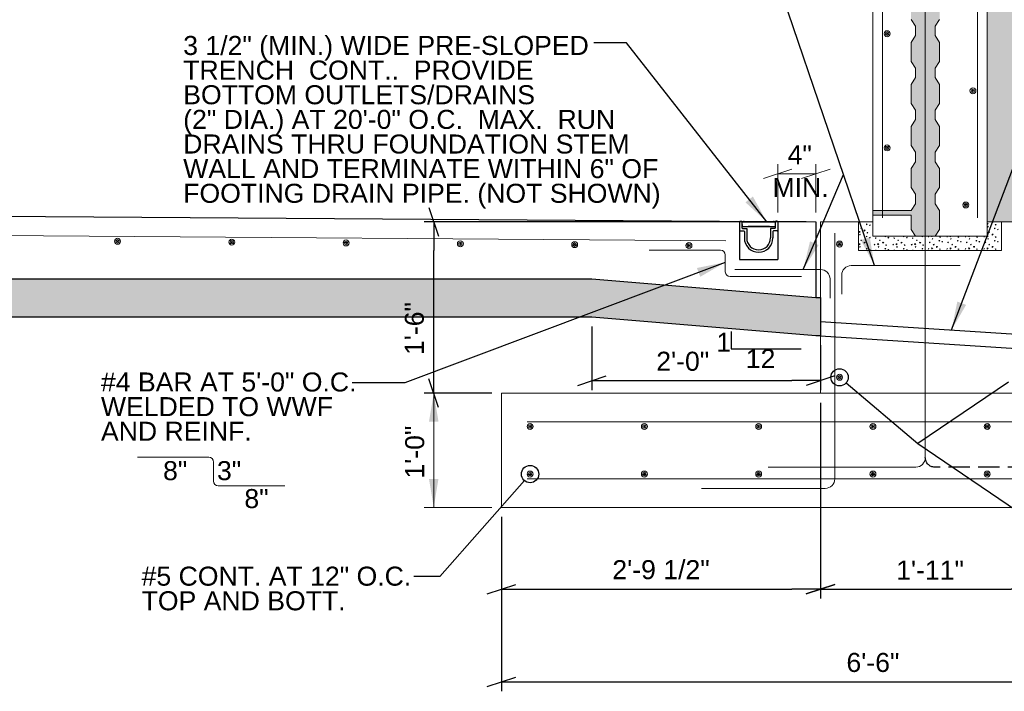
# Model space of a CAD drawing. Header units: inches. Extents: x 314 to 776, y 207 to 505.
# Tile 5 of 8: x 601 to 704, y 210 to 280. Entities that reach past the tile are written whole.
import ezdxf
from ezdxf.enums import TextEntityAlignment as Align

# ---------------------------------------------------------------- set-up
doc = ezdxf.new("R2010")
doc.units = ezdxf.units.IN
doc.header["$LTSCALE"] = 5
doc.header["$MEASUREMENT"] = 0
doc.linetypes.add('DGN Style 3', pattern=[0.621993, 0.444281, -0.177712])
for name, color, linetype, lineweight in [('G-ANNO-DIM', 1, 'Continuous', 0), ('G-ANNO-PATT', 9, 'Continuous', 20), ('G-ANNO-TEXT', 7, 'Continuous', 30), ('S-FNDN-FTNG', 48, 'Continuous', 13), ('S-REIN-RBAR', 5, 'Continuous', 13), ('S-WALL-LOAD', 3, 'Continuous', 13)]:
    doc.layers.add(name, color=color, linetype=linetype, lineweight=lineweight)
doc.styles.add("3 4 1'-0", font='arial.ttf', dxfattribs={"height": 2})
doc.dimstyles.new("3 4 1'-0", dxfattribs={"dimtxt": 2, "dimasz": 3, "dimexe": 1, "dimexo": 1, "dimgap": 1, "dimtad": 1, "dimdec": 4, "dimzin": 11, "dimdsep": 46, "dimlunit": 4, "dimtxsty": "3 4 1'-0", "dimblk": '_Oblique_0.3', "dimcen": 0.09, "dimadec": 4, "dimazin": 3, "dimtfac": 1, "dimtdec": 4, "dimtofl": 0, "dimtmove": 0, "dimatfit": 3, "dimfxl": 1, "dimfrac": 2, "dimtolj": 1, "dimtzin": 11, "dimarcsym": 0})

# ---------------------------------------------------------------- blocks, each defined once
blk = doc.blocks.new('REINFDOT')
for radius in [0.00313, 0.00187, 0.000625]:
    blk.add_circle((0, 0), radius)
blk = doc.blocks.new('REINF. DOT')
at = {"layer": 'S-REIN-RBAR', "xscale": 100, "yscale": 100, "zscale": 100, "rotation": 90.00000000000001}
blk.add_blockref('REINFDOT', (36.53, 24.59), dxfattribs=at)
blk = doc.blocks.new('REINF. DOT_1')
at = {"layer": 'S-REIN-RBAR', "extrusion": (0, 0, -1), "xscale": 100, "yscale": -100, "zscale": 100, "rotation": 89.99999999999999}
blk.add_blockref('REINFDOT', (-36.53, 24.59), dxfattribs=at)
blk = doc.blocks.new('_Oblique_0.3')
at = {"color": 0, "linetype": 'ByBlock', "lineweight": -2}
for p, q in [((0, 0), (-1, 0)), ((0.5, 0.167), (-0.5, -0.167))]:
    blk.add_line(p, q, dxfattribs=at)
blk = doc.blocks.new('*D12')
at = {"layer": 'Defpoints', "color": 0, "lineweight": 0, "transparency": 16777216}
for p in [(651.37, 228.95), (729.37, 228.95), (729.37, 210.62)]:
    blk.add_point(p, dxfattribs=at)
at = {"layer": 'G-ANNO-DIM', "color": 0, "lineweight": -2, "transparency": 16777216}
for p, q in [((651.37, 227.95), (651.37, 209.62)), ((729.37, 227.95), (729.37, 209.62)), ((654.37, 210.62), (726.37, 210.62))]:
    blk.add_line(p, q, dxfattribs=at)
at = {"layer": 'G-ANNO-DIM', "color": 0, "lineweight": -2, "transparency": 16777216, "xscale": 3, "yscale": 3, "zscale": 3, "rotation": 180}
blk.add_blockref('_Oblique_0.3', (651.37, 210.62), dxfattribs=at)
at = {"layer": 'G-ANNO-DIM', "color": 0, "lineweight": -2, "transparency": 16777216, "xscale": 3, "yscale": 3, "zscale": 3}
blk.add_blockref('_Oblique_0.3', (729.37, 210.62), dxfattribs=at)
at = {"layer": 'G-ANNO-DIM', "color": 0, "transparency": 16777216, "insert": (690.37, 212.64), "char_height": 2, "attachment_point": 5, "style": "3 4 1'-0"}
blk.add_mtext('\\A1;6\'-6"', dxfattribs=at)
blk = doc.blocks.new('*D15')
at = {"layer": 'Defpoints', "color": 0, "lineweight": 0, "transparency": 16777216}
for p in [(684.87, 240.95), (651.37, 228.95), (684.87, 220.36)]:
    blk.add_point(p, dxfattribs=at)
at = {"layer": 'G-ANNO-DIM', "color": 0, "lineweight": -2, "transparency": 16777216}
for p, q in [((684.87, 239.95), (684.87, 219.36)), ((651.37, 227.95), (651.37, 219.36)), ((654.37, 220.36), (681.87, 220.36))]:
    blk.add_line(p, q, dxfattribs=at)
at = {"layer": 'G-ANNO-DIM', "color": 0, "lineweight": -2, "transparency": 16777216, "xscale": 3, "yscale": 3, "zscale": 3, "rotation": 180}
blk.add_blockref('_Oblique_0.3', (651.37, 220.36), dxfattribs=at)
at = {"layer": 'G-ANNO-DIM', "color": 0, "lineweight": -2, "transparency": 16777216, "xscale": 3, "yscale": 3, "zscale": 3}
blk.add_blockref('_Oblique_0.3', (684.87, 220.36), dxfattribs=at)
at = {"layer": 'G-ANNO-DIM', "color": 0, "transparency": 16777216, "insert": (668.12, 222.39), "char_height": 2, "attachment_point": 5, "style": "3 4 1'-0"}
blk.add_mtext('\\A1;2\'-9 1/2"', dxfattribs=at)
blk = doc.blocks.new('*D13')
at = {"layer": 'Defpoints', "color": 0, "lineweight": 0, "transparency": 16777216}
for p in [(684.87, 240.95), (707.87, 240.95), (707.87, 220.36)]:
    blk.add_point(p, dxfattribs=at)
at = {"layer": 'G-ANNO-DIM', "color": 0, "lineweight": -2, "transparency": 16777216}
for p, q in [((684.87, 239.95), (684.87, 219.36)), ((707.87, 239.95), (707.87, 219.36)), ((687.87, 220.36), (704.87, 220.36))]:
    blk.add_line(p, q, dxfattribs=at)
at = {"layer": 'G-ANNO-DIM', "color": 0, "lineweight": -2, "transparency": 16777216, "xscale": 3, "yscale": 3, "zscale": 3, "rotation": 180}
blk.add_blockref('_Oblique_0.3', (684.87, 220.36), dxfattribs=at)
at = {"layer": 'G-ANNO-DIM', "color": 0, "lineweight": -2, "transparency": 16777216, "xscale": 3, "yscale": 3, "zscale": 3}
blk.add_blockref('_Oblique_0.3', (707.87, 220.36), dxfattribs=at)
at = {"layer": 'G-ANNO-DIM', "color": 0, "transparency": 16777216, "insert": (696.37, 222.36), "char_height": 2, "attachment_point": 5, "style": "3 4 1'-0"}
blk.add_mtext('\\A1;1\'-11"', dxfattribs=at)
blk = doc.blocks.new('*D17')
at = {"layer": 'Defpoints', "color": 0, "lineweight": 0, "transparency": 16777216}
for p in [(644.25, 258.95), (684.37, 258.95), (651.37, 240.95)]:
    blk.add_point(p, dxfattribs=at)
at = {"layer": 'G-ANNO-DIM', "color": 0, "lineweight": -2, "transparency": 16777216}
for p, q in [((683.37, 258.95), (643.25, 258.95)), ((644.25, 243.95), (644.25, 255.95)), ((650.37, 240.95), (643.25, 240.95))]:
    blk.add_line(p, q, dxfattribs=at)
at = {"layer": 'G-ANNO-DIM', "color": 0, "lineweight": -2, "transparency": 16777216, "xscale": 3, "yscale": 3, "zscale": 3}
for p, rotation in [((644.25, 258.95), 90), ((644.25, 240.95), 270)]:
    blk.add_blockref('_Oblique_0.3', p, dxfattribs=dict(at, rotation=rotation))
at = {"layer": 'G-ANNO-DIM', "color": 0, "transparency": 16777216, "insert": (642.23, 247.74), "char_height": 2, "attachment_point": 5, "rotation": 90, "style": "3 4 1'-0"}
blk.add_mtext('\\A1;1\'-6"', dxfattribs=at)
blk = doc.blocks.new('*D21')
at = {"layer": 'Defpoints', "color": 0, "lineweight": 0, "transparency": 16777216}
for p in [(660.87, 248.95), (684.87, 246.99), (684.87, 242.27)]:
    blk.add_point(p, dxfattribs=at)
at = {"layer": 'G-ANNO-DIM', "color": 0, "lineweight": -2, "transparency": 16777216}
for p, q in [((660.87, 247.95), (660.87, 241.27)), ((684.87, 245.99), (684.87, 241.27)), ((663.87, 242.27), (681.87, 242.27))]:
    blk.add_line(p, q, dxfattribs=at)
at = {"layer": 'G-ANNO-DIM', "color": 0, "lineweight": -2, "transparency": 16777216, "xscale": 3, "yscale": 3, "zscale": 3, "rotation": 180}
blk.add_blockref('_Oblique_0.3', (660.87, 242.27), dxfattribs=at)
at = {"layer": 'G-ANNO-DIM', "color": 0, "lineweight": -2, "transparency": 16777216, "xscale": 3, "yscale": 3, "zscale": 3}
blk.add_blockref('_Oblique_0.3', (684.87, 242.27), dxfattribs=at)
at = {"layer": 'G-ANNO-DIM', "color": 0, "transparency": 16777216, "insert": (670.4, 244.29), "char_height": 2, "attachment_point": 5, "style": "3 4 1'-0"}
blk.add_mtext('\\A1;2\'-0"', dxfattribs=at)

msp = doc.modelspace()

# ---------------------------------------------------------------- hatches: boundary and pattern name
at = {"layer": 'G-ANNO-PATT'}
h = msp.add_hatch(dxfattribs=at)
h.set_pattern_fill('CONCRETE', color=256, style=0, pattern_type=2)
h.set_pattern_definition([(140.3968, (634.8608, 381.8941), (-7.782795, 5.151378), [0.375, -40.03005]), (140.3968, (634.547, 378.3078), (-7.782795, 5.151378), [0.375, -40.03005]), (140.3968, (631.0998, 381.2003), (-7.782795, 5.151378), [0.375, -40.03005]), (82.17952, (634.54704, 378.3078), (-3e-07, -5.1513775), [0.3, -56.89713]), (82.17952, (634.8608, 381.8941), (-3e-07, -5.1513775), [0.3, -56.89713]), (82.17952, (631.09984, 381.2003), (-3e-07, -5.1513775), [0.3, -56.89713]), (190.23262, (634.57326, 378.6068), (-54.4795672, -10.3027559), [0.3187, -86.67573]), (190.23262, (634.887, 382.1931), (-54.4795672, -10.3027559), [0.3187, -86.67573]), (190.23262, (631.12606, 381.49935), (-54.4795672, -10.3027559), [0.3187, -86.67573]), (136.60277, (635.8513, 379.2325), (-38.9139766, 36.059646), [0.5625, -74.41545]), (136.60277, (630.1531, 378.56963), (-38.9139766, 36.059646), [0.5625, -74.41545]), (186.86221, (635.92035, 379.67737), (-38.9139765, -5.15137755), [0.47805, -85.75041]), (186.86221, (630.22216, 379.0145), (-38.9139765, -5.15137755), [0.47805, -85.75041]), (81.40863, (635.8513, 379.2325), (-4e-07, -5.1513782), [0.45, -51.64838]), (81.40863, (630.1531, 378.5696), (-4e-07, -5.1513782), [0.45, -51.64838]), (110.6918, (637.0973, 380.2258), (-9e-09, -5.151378), [0.375, -21.65133]), (110.6918, (633.4716, 381.4424), (-9e-09, -5.151378), [0.375, -21.65133]), (110.6918, (631.4585, 378.4579), (-9e-09, -5.151378), [0.375, -21.65133]), (110.6918, (629.8458, 382.659), (-9e-09, -5.151378), [0.375, -21.65133]), (56.11964, (637.09735, 380.22584), (-23.3483854, -36.0596454), [0.3, -55.54463]), (56.11964, (631.4585, 378.4579), (-23.3483854, -36.0596454), [0.3, -55.54463]), (56.11964, (633.4716, 381.4424), (-23.3483854, -36.0596454), [0.3, -55.54463]), (56.11964, (629.84585, 382.659), (-23.3483854, -36.0596454), [0.3, -55.54463]), (161.6882, (631.6263, 378.7068), (-7.782795, 5.151378), [0.3187, -16.07716]), (161.6882, (637.2652, 380.4747), (-7.782795, 5.151378), [0.3187, -16.07716]), (161.6882, (633.6394, 381.6913), (-7.782795, 5.151378), [0.3187, -16.07716]), (161.6882, (630.0137, 382.9079), (-7.782795, 5.151378), [0.3187, -16.07716])])
h.paths.add_polyline_path([(759.97965, 228.94694), (759.97965, 264.94694), (707.36778, 264.94694), (707.36778, 456.94694), (373.36778, 456.94694), (373.36778, 264.94694), (325.75592, 264.94694), (325.75592, 228.94694), (351.36778, 228.94694), (351.36778, 234.94694), (331.75592, 234.94694), (331.75592, 258.94694), (372.86778, 258.94694), (377.36778, 258.94694), (378.36778, 258.94694), (378.36778, 261.91644), (378.36778, 431.97744), (378.36778, 434.94694), (377.36778, 434.94694), (377.36778, 450.94694), (428.37027, 450.94694), (703.36778, 450.94694), (703.36778, 434.94694), (702.36778, 434.94694), (702.36778, 431.97744), (702.36778, 261.91644), (702.36778, 258.94694), (703.36778, 258.94694), (707.86778, 258.94694), (751.97965, 258.94694), (751.97965, 234.94694), (729.36778, 234.94694), (729.36778, 228.94694), (758.27327, 228.94694)])
at = {"layer": 'G-ANNO-PATT', "extrusion": (0, 0, -1)}
h = msp.add_hatch(dxfattribs=at)
h.set_pattern_fill('CONCRETE', color=256, style=0, pattern_type=2)
h.set_pattern_definition([(140.3968, (-684.16953, 260.0923), (-1.9456991, 1.2878445), [0.09375, -10.00751]), (140.3968, (-684.24797, 259.19572), (-1.9456991, 1.2878445), [0.09375, -10.007512]), (140.3968, (-685.10977, 259.91885), (-1.9456991, 1.2878445), [0.09375, -10.00751]), (82.17952, (-684.24797, 259.19572), (3.5e-07, -1.28784495), [0.075, -14.224283]), (82.17952, (-684.16953, 260.09229), (3.5e-07, -1.28784495), [0.075, -14.224283]), (82.17952, (-685.10977, 259.91885), (3.5e-07, -1.28784495), [0.075, -14.224283]), (190.23262, (-684.24141, 259.27047), (-13.61989195, -2.57568952), [0.079675, -21.668932]), (190.23262, (-684.16297, 260.16704), (-13.61989195, -2.57568952), [0.079675, -21.668932]), (190.23262, (-685.10321, 259.99361), (-13.61989195, -2.57568952), [0.079675, -21.668932]), (136.60277, (-683.9219, 259.4269), (-9.7284943, 9.0149113), [0.140625, -18.603862]), (136.60277, (-685.34645, 259.26118), (-9.7284943, 9.0149113), [0.140625, -18.603862]), (186.86221, (-683.90464, 259.53811), (-9.72849413, -1.2878444), [0.119513, -21.437602]), (186.86221, (-685.32919, 259.37239), (-9.72849413, -1.2878444), [0.119513, -21.437602]), (81.40863, (-683.9219, 259.4269), (5e-07, -1.2878441), [0.1125, -12.912095]), (81.40863, (-685.34645, 259.26118), (5e-07, -1.2878441), [0.1125, -12.912095]), (110.6918, (-683.6104, 259.67523), (-1e-07, -1.287845), [0.09375, -5.41283]), (110.6918, (-684.51683, 259.97937), (-1e-07, -1.287845), [0.09375, -5.41283]), (110.6918, (-685.0201, 259.23324), (-1e-07, -1.287845), [0.09375, -5.41283]), (110.6918, (-685.42326, 260.2835), (-1e-07, -1.287845), [0.09375, -5.41283]), (56.11964, (-683.61039, 259.67523), (-5.837096, -9.0149113), [0.075, -13.886158]), (56.11964, (-685.0201, 259.23324), (-5.837096, -9.0149113), [0.075, -13.886158]), (56.11964, (-684.51683, 259.97937), (-5.837096, -9.0149113), [0.075, -13.886158]), (56.11964, (-685.42326, 260.28352), (-5.837096, -9.0149113), [0.075, -13.886158]), (161.6882, (-684.97814, 259.29546), (-1.9456985, 1.287845), [0.079675, -4.01929]), (161.6882, (-683.56843, 259.73745), (-1.9456985, 1.287845), [0.079675, -4.01929]), (161.6882, (-684.4749, 260.0416), (-1.9456985, 1.287845), [0.079675, -4.01929]), (161.6882, (-685.3813, 260.34574), (-1.9456985, 1.287845), [0.079675, -4.01929])])
h.paths.add_polyline_path([(-694.36778, 308.7104), (-694.82489, 309.41751), (-694.82489, 310.41751), (-696.91068, 310.41751), (-696.91068, 309.41751), (-697.36778, 308.7104), (-697.36778, 306.7104), (-696.91068, 306.00329), (-696.91068, 305.00329), (-697.36778, 304.29619), (-697.36778, 302.29619), (-696.91068, 301.58908), (-696.91068, 300.58908), (-697.36778, 299.88197), (-697.36778, 297.88197), (-696.91068, 297.17487), (-696.91068, 296.17487), (-697.36778, 295.46776), (-697.36778, 293.46776), (-696.91068, 292.76065), (-696.91068, 291.76065), (-697.36778, 291.05355), (-697.36778, 289.05355), (-696.91068, 288.34644), (-696.91068, 287.34644), (-697.36778, 286.63933), (-697.36778, 284.63933), (-696.91068, 283.93222), (-696.91068, 282.93222), (-697.36778, 282.22512), (-697.36778, 280.22512), (-696.91068, 279.51801), (-696.91068, 278.51801), (-697.36778, 277.8109), (-697.36778, 275.8109), (-696.91068, 275.1038), (-696.91068, 274.1038), (-697.36778, 273.39669), (-697.36778, 271.39669), (-696.91068, 270.68958), (-696.91068, 269.68958), (-697.36778, 268.98248), (-697.36778, 266.98248), (-696.91068, 266.27537), (-696.91068, 265.27537), (-697.36778, 264.56826), (-697.36778, 262.56826), (-696.91068, 261.86116), (-696.91068, 260.86116), (-697.36778, 260.15405), (-697.36778, 258.15405), (-696.91068, 257.44694), (-695.86778, 257.44694), (-694.82489, 257.44694), (-694.36778, 258.15405), (-694.36778, 259.65405), (-690.36778, 259.65405), (-690.36778, 260.15405), (-691.36678, 260.15405), (-694.36778, 260.15405), (-694.82489, 260.86116), (-694.82489, 261.86116), (-694.36778, 262.56826), (-694.36778, 264.56826), (-694.82489, 265.27537), (-694.82489, 266.27537), (-694.36778, 266.98248), (-694.36778, 268.98248), (-694.82489, 269.68958), (-694.82489, 270.68958), (-694.36778, 271.39669), (-694.36778, 273.39669), (-694.82489, 274.1038), (-694.82489, 275.1038), (-694.36778, 275.8109), (-694.36778, 277.8109), (-694.82489, 278.51801), (-694.82489, 279.51801), (-694.36778, 280.22512), (-694.36778, 282.22512), (-694.82489, 282.93222), (-694.82489, 283.93222), (-694.36778, 284.63933), (-694.36778, 286.63933), (-694.82489, 287.34644), (-694.82489, 288.34644), (-694.36778, 289.05355), (-694.36778, 291.05355), (-694.82489, 291.76065), (-694.82489, 292.76065), (-694.36778, 293.46776), (-694.36778, 295.46776), (-694.82489, 296.17487), (-694.82489, 297.17487), (-694.36778, 297.88197), (-694.36778, 299.88197), (-694.82489, 300.58908), (-694.82489, 301.58908), (-694.36778, 302.29619), (-694.36778, 304.29619), (-694.82489, 305.00329), (-694.82489, 306.00329), (-694.36778, 306.7104), (-694.36778, 307.2104), (-690.36778, 307.2104), (-690.36778, 308.7104)])
h = msp.add_hatch(dxfattribs=at)
h.set_pattern_fill('CONCRETE', color=256, style=0, pattern_type=2)
h.set_pattern_definition([(140.3968, (-685.81092, 256.07455), (-1.945699, 1.2878445), [0.09375, -10.00751]), (140.3968, (-685.88936, 255.17797), (-1.945699, 1.2878445), [0.09375, -10.00751]), (140.3968, (-686.75116, 255.9011), (-1.945699, 1.2878445), [0.09375, -10.00751]), (82.1795, (-685.88936, 255.17797), (3e-07, -1.287845), [0.075, -14.22428]), (82.1795, (-685.81092, 256.07455), (3e-07, -1.287845), [0.075, -14.22428]), (82.1795, (-686.75116, 255.9011), (3e-07, -1.287845), [0.075, -14.22428]), (190.2326, (-685.8828, 255.25272), (-13.619892, -2.5756895), [0.079675, -21.66893]), (190.2326, (-685.80436, 256.1493), (-13.619892, -2.5756895), [0.079675, -21.66893]), (190.2326, (-686.7446, 255.97586), (-13.619892, -2.5756895), [0.079675, -21.66893]), (136.6028, (-685.56329, 255.40915), (-9.7284943, 9.0149113), [0.140625, -18.60386]), (136.6028, (-686.98784, 255.24343), (-9.7284943, 9.0149113), [0.140625, -18.60386]), (186.8622, (-685.54603, 255.52037), (-9.7284941, -1.2878444), [0.11951, -21.4376]), (186.8622, (-686.97058, 255.35464), (-9.7284941, -1.2878444), [0.11951, -21.4376]), (81.4086, (-685.5633, 255.40915), (5e-07, -1.287844), [0.1125, -12.9121]), (81.4086, (-686.98784, 255.24343), (5e-07, -1.287844), [0.1125, -12.9121]), (110.692, (-685.2518, 255.6575), (-1e-07, -1.287845), [0.09375, -5.41283]), (110.692, (-686.1582, 255.96163), (-1e-07, -1.287845), [0.09375, -5.41283]), (110.692, (-686.6615, 255.2155), (-1e-07, -1.287845), [0.09375, -5.41283]), (110.692, (-687.06466, 256.26577), (-1e-07, -1.287845), [0.09375, -5.41283]), (56.1196, (-685.25178, 255.65748), (-5.837096, -9.0149113), [0.075, -13.88616]), (56.1196, (-686.6615, 255.2155), (-5.837096, -9.0149113), [0.075, -13.88616]), (56.1196, (-686.15822, 255.96163), (-5.837096, -9.0149113), [0.075, -13.88616]), (56.1196, (-687.06466, 256.26577), (-5.837096, -9.0149113), [0.075, -13.88616]), (161.688, (-686.61954, 255.2777), (-1.9457, 1.287845), [0.07967, -4.01929]), (161.688, (-685.2098, 255.7197), (-1.9457, 1.287845), [0.07967, -4.01929]), (161.688, (-686.11626, 256.02385), (-1.9457, 1.287845), [0.07967, -4.01929]), (161.688, (-687.0227, 256.328), (-1.9457, 1.287845), [0.07967, -4.01929])])
h.paths.add_polyline_path([(-688.86778, 255.94694), (-688.86778, 258.94694), (-690.36778, 258.94694), (-690.36778, 257.44694), (-694.82489, 257.44694), (-695.86778, 257.44694), (-695.86778, 255.94694)])
h = msp.add_hatch(dxfattribs=at)
h.set_pattern_fill('CONCRETE', color=256, style=0, pattern_type=2)
h.set_pattern_definition([(140.3968, (-689.53084, 255.6359), (-1.945699, 1.2878445), [0.09375, -10.00751]), (140.3968, (-689.60928, 254.73933), (-1.945699, 1.2878445), [0.09375, -10.00751]), (140.3968, (-690.47108, 255.46246), (-1.945699, 1.2878445), [0.09375, -10.00751]), (82.1795, (-689.60928, 254.73933), (3e-07, -1.287845), [0.075, -14.22428]), (82.1795, (-689.53084, 255.6359), (3e-07, -1.287845), [0.075, -14.22428]), (82.1795, (-690.47108, 255.46246), (3e-07, -1.287845), [0.075, -14.22428]), (190.2326, (-689.60273, 254.81408), (-13.61989195, -2.5756895), [0.079675, -21.66893]), (190.2326, (-689.52429, 255.71066), (-13.61989195, -2.5756895), [0.079675, -21.66893]), (190.2326, (-690.46453, 255.53722), (-13.619892, -2.5756895), [0.079675, -21.66893]), (136.6028, (-689.28322, 254.97051), (-9.7284943, 9.0149113), [0.140625, -18.60386]), (136.6028, (-690.70776, 254.80479), (-9.7284943, 9.0149113), [0.140625, -18.60386]), (186.8622, (-689.26595, 255.08172), (-9.7284941, -1.2878444), [0.11951, -21.4376]), (186.8622, (-690.6905, 254.916), (-9.7284941, -1.2878444), [0.11951, -21.4376]), (81.4086, (-689.28322, 254.97051), (5e-07, -1.2878441), [0.1125, -12.912095]), (81.4086, (-690.70776, 254.80479), (5e-07, -1.287844), [0.1125, -12.912095]), (110.6918, (-688.9717, 255.21884), (-1e-07, -1.287845), [0.09375, -5.41283]), (110.6918, (-689.87814, 255.523), (-1e-07, -1.287845), [0.09375, -5.41283]), (110.6918, (-690.3814, 254.77685), (-1e-07, -1.287845), [0.09375, -5.41283]), (110.6918, (-690.7846, 255.82713), (-1e-07, -1.287845), [0.09375, -5.41283]), (56.1196, (-688.9717, 255.21884), (-5.837096, -9.0149113), [0.075, -13.88616]), (56.1196, (-690.38142, 254.77685), (-5.837096, -9.0149113), [0.075, -13.88616]), (56.1196, (-689.87814, 255.52298), (-5.837096, -9.0149113), [0.075, -13.88616]), (56.1196, (-690.78458, 255.82713), (-5.837096, -9.0149113), [0.075, -13.88616]), (161.688, (-690.33946, 254.83907), (-1.945698, 1.287845), [0.07967, -4.01929]), (161.688, (-688.92975, 255.28106), (-1.945698, 1.287845), [0.07967, -4.01929]), (161.688, (-689.8362, 255.5852), (-1.945698, 1.287845), [0.07967, -4.01929]), (161.688, (-690.7426, 255.88935), (-1.945698, 1.287845), [0.07967, -4.01929])])
h.paths.add_polyline_path([(-696.91068, 257.44694), (-702.36778, 257.44694), (-702.36778, 258.94694), (-703.36778, 258.94694), (-703.86778, 258.94694), (-703.86778, 255.94694), (-695.86778, 255.94694), (-695.86778, 257.44694)])
at = {"layer": 'G-ANNO-PATT'}
h = msp.add_hatch(dxfattribs=at)
h.set_pattern_fill('GRAVEL', color=256, style=0, pattern_type=2)
h.set_pattern_definition([(200.55617, (503.1862, 233.99727), (-84.0002757, -32.0003155), [0.68352, -101.84494]), (4.7637, (512.2308, 233.7215), (-36.0001183, -4.00004), [1.0032, -47.16334]), (4.7637, (508.2308, 233.7215), (-36.0001183, -4.00004), [1.0032, -47.16334]), (4.7637, (504.2308, 233.7215), (-36.0001183, -4.00004), [1.0032, -47.16334]), (332.35387, (503.3866, 234.1319), (-60.0001968, 32.0003154), [0.94826, -93.87834]), (332.35387, (507.3866, 234.1319), (-60.0001968, 32.0003154), [0.94826, -93.87834]), (332.35387, (511.3866, 234.1319), (-60.0001968, 32.0003154), [0.94826, -93.87834]), (285.255, (503.1928, 234.6676), (-12.0000396, 40.0003935), [0.5824, -45.02504]), (285.255, (507.1928, 234.6676), (-12.0000396, 40.0003935), [0.5824, -45.02504]), (285.255, (511.1928, 234.6676), (-12.0000396, 40.0003935), [0.5824, -45.02504]), (213.6902, (503.7176, 235.087), (-12.00004, -4.00004), [0.59193, -13.83035]), (213.6902, (507.7177, 235.087), (-12.00004, -4.00004), [0.59196, -13.83032]), (213.6902, (503.751, 231.11), (-12.00004, -4.00004), [0.04047, -14.38181]), (213.6902, (511.7177, 235.087), (-12.00004, -4.00004), [0.592, -13.83028]), (213.6902, (507.751, 231.11), (-12.00004, -4.00004), [0.04043, -14.38185]), (213.6902, (511.751, 231.11), (-12.00004, -4.00004), [0.0404, -14.38188]), (180, (504.7773, 235.0363), (-12.00004, 4.00004), [1.04, -10.96004]), (181.73572, (508.7773, 235.0363), (-120.0003939, -4.00003934), [1.04, -131.02103]), (180, (512.7773, 235.0363), (-12.00004, 4.00004), [1.04, -10.96004]), (131.987, (513.512, 234.2615), (-24.0000785, 28.0002757), [1.07629, -52.73858]), (131.987, (509.512, 234.2615), (-24.0000785, 28.0002757), [1.07629, -52.73858]), (131.987, (505.512, 234.26155), (-24.0000785, 28.0002757), [1.07629, -52.73858]), (59.0364, (513.1367, 233.7307), (-12.00004, -16.000157), [0.5557, -22.7683]), (59.0364, (509.1367, 233.7307), (-12.00004, -16.000157), [0.5557, -22.7683]), (59.0364, (505.1367, 233.7306), (-12.00004, -16.000157), [0.5557, -22.7683]), (90, (511.177, 231.476), (-12, -4), [0.24, -3.76004]), (90, (507.177, 231.476), (-12, -4), [0.24, -3.76004]), (90, (503.177, 231.476), (-12, -4), [0.24, -3.76004]), (118.6103, (511.3387, 231.1299), (-12.0000393, 24.000236), [0.41182, -49.70845]), (118.6103, (507.3387, 231.1299), (-12.0000393, 24.000236), [0.41182, -49.70845]), (118.6103, (503.3387, 231.1299), (-12.0000393, 24.000236), [0.41182, -49.70845]), (186.91127, (504.37105, 231.22297), (-96.0003153, -12.0001185), [1.00718, -131.95943]), (186.91127, (508.37105, 231.22298), (-96.0003153, -12.0001185), [1.00718, -131.95943]), (186.91127, (512.37105, 231.22298), (-96.0003153, -12.0001185), [1.00718, -131.95943]), (236.3101, (504.7096, 231.731), (-12.0000394, -16.000158), [0.57689, -42.69007]), (236.3101, (508.7096, 231.731), (-12.0000394, -16.000158), [0.57689, -42.69007]), (236.3101, (512.7096, 231.731), (-12.0000394, -16.000158), [0.57689, -42.69007]), (354.28937, (505.12484, 233.61824), (-84.0002761, 8.000078), [0.7642, -119.83471]), (354.28937, (509.12484, 233.61824), (-84.0002761, 8.000078), [0.7642, -119.83471]), (354.28937, (513.12484, 233.61824), (-84.0002761, 8.000078), [0.7642, -119.83471]), (14.0363, (512.3469, 233.454), (-36.000118, -8.0000784), [0.82462, -48.65283]), (14.03633, (508.3469, 233.454), (-36.000118, -8.0000784), [0.82462, -48.65283]), (14.03633, (504.3469, 233.454), (-36.000118, -8.0000784), [0.82462, -48.65283]), (74.745, (512.2963, 233.2012), (-12.0000396, -40.0003935), [0.20396, -45.40349]), (74.745, (508.2963, 233.2012), (-12.0000396, -40.0003935), [0.20396, -45.40349]), (74.745, (504.2963, 233.2012), (-12.0000396, -40.0003935), [0.20396, -45.40349]), (110.5559, (510.0273, 233.2513), (-12.00004, 28.000275), [0.34176, -33.83456]), (110.5559, (506.0273, 233.2513), (-12.00004, 28.000275), [0.34176, -33.83456]), (110.5559, (502.0273, 233.2513), (-12.00004, 28.000275), [0.34176, -33.83456]), (163.1415, (511.8156, 233.79236), (-120.00039406, 36.0003543), [0.67052, -137.25752]), (163.1415, (507.8156, 233.79236), (-120.00039406, 36.0003543), [0.67052, -137.25752]), (163.1415, (503.8156, 233.79235), (-120.00039406, 36.0003543), [0.67052, -137.25752]), (113.1985, (512.0858, 233.2275), (-12.000039, 24.000236), [0.60926, -29.8541]), (113.1985, (508.0858, 233.2275), (-12.000039, 24.000236), [0.60926, -29.8541]), (113.1985, (504.0858, 233.2275), (-12.000039, 24.000236), [0.60926, -29.8541]), (246.8015, (502.5349, 233.7397), (-12.000039, -24.000236), [0.57271, -29.89065]), (246.8015, (506.5349, 233.7397), (-12.000039, -24.000236), [0.57271, -29.89065]), (246.8015, (510.5349, 233.7397), (-12.000039, -24.000236), [0.57271, -29.89065]), (200.55617, (507.1862, 233.99727), (-84.0002757, -32.0003155), [0.68352, -101.84494]), (200.55617, (511.1862, 233.99727), (-84.0002757, -32.0003155), [0.68352, -101.84494]), (196.50446, (503.87756, 232.65914), (-96.0003151, -28.0002765), [0.7088, -111.93265]), (196.50446, (507.87755, 232.65914), (-96.0003151, -28.0002765), [0.7088, -111.93265]), (196.50446, (511.87755, 232.65914), (-96.0003151, -28.0002765), [0.7088, -111.93265]), (246.8015, (504.1377, 233.2477), (-12.000039, -24.000236), [0.60926, -29.8541]), (246.8015, (508.1377, 233.2477), (-12.000039, -24.000236), [0.60926, -29.8541]), (246.8015, (512.1377, 233.2477), (-12.000039, -24.000236), [0.60926, -29.8541]), (110.5559, (510.5215, 232.7108), (-12.00004, 28.000275), [0.59464, -33.58168]), (110.5559, (506.5215, 232.7108), (-12.00004, 28.000275), [0.59464, -33.58168]), (110.5559, (502.5215, 232.7109), (-12.00004, 28.000275), [0.59464, -33.58168]), (163.49554, (511.173, 232.46707), (-96.0003151, 28.0002765), [0.7088, -111.93265]), (163.49554, (507.173, 232.46707), (-96.0003151, 28.0002765), [0.7088, -111.93265]), (163.49554, (503.173, 232.46708), (-96.0003151, 28.0002765), [0.7088, -111.93265]), (18.435, (512.0868, 232.4446), (-12.00004, 1e-08), [0.50596, -12.1432]), (18.435, (508.0868, 232.4446), (-12.00004, 1e-08), [0.50596, -12.1432]), (18.435, (504.0868, 232.4446), (-12.00004, 1e-08), [0.50596, -12.1432]), (149.0361, (512.69414, 232.0816), (-48.0001574, 28.000275), [0.69972, -69.27206]), (149.0361, (508.6941, 232.0816), (-48.0001574, 28.000275), [0.69972, -69.27206]), (149.03608, (504.6941, 232.0816), (-48.0001574, 28.000275), [0.69972, -69.27206]), (249.4441, (504.8763, 232.4749), (-12.00004, -28.000275), [0.43081, -33.74551]), (249.4441, (508.8763, 232.4749), (-12.00004, -28.000275), [0.43081, -33.74551]), (249.4441, (512.8763, 232.4749), (-12.00004, -28.000275), [0.43081, -33.74551]), (336.80127, (504.57746, 232.5999), (-36.0001184, 16.0001575), [0.30463, -91.08504]), (336.80127, (508.57746, 232.5999), (-36.0001184, 16.0001575), [0.30463, -91.08504]), (336.80127, (512.57747, 232.5999), (-36.0001184, 16.0001575), [0.30463, -91.08504]), (314.9998, (504.301, 232.1107), (-12.00004, 8.00008), [0.56568, -16.405]), (314.9998, (508.301, 232.1107), (-12.00004, 8.00008), [0.56568, -16.405]), (314.9998, (512.301, 232.1108), (-12.00004, 8.00008), [0.56568, -16.405]), (8.6157, (511.47156, 232.00494), (-24.0000791, -4.0000391), [0.80895, -132.69806]), (8.6157, (507.47155, 232.00494), (-24.0000791, -4.0000391), [0.80895, -132.69806]), (8.6157, (503.47155, 232.00494), (-24.0000791, -4.0000391), [0.80895, -132.69806]), (41.6337, (511.101, 231.6416), (-24.000079, -20.000197), [0.4252, -47.74147]), (41.6337, (507.101, 231.6416), (-24.000079, -20.000197), [0.4252, -47.74147]), (41.6337, (503.1009, 231.6416), (-24.000079, -20.000197), [0.4252, -47.74147]), (317.48937, (502.22634, 232.5901), (-36.0001184, 32.000315), [1.2458, -63.8699]), (317.48937, (506.2263, 232.5901), (-36.0001184, 32.000315), [1.2458, -63.8699]), (317.48937, (510.2263, 232.5901), (-36.0001184, 32.000315), [1.2458, -63.8699]), (4.7637, (513.2511, 232.4981), (-36.0001183, -4.00004), [0.64423, -47.5223]), (4.7637, (509.2511, 232.4981), (-36.0001183, -4.00004), [0.96333, -47.20321]), (4.7637, (505.2511, 232.4981), (-36.0001183, -4.00004), [0.96333, -47.20321]), (4.7637, (501.8931, 232.5516), (-36.0001183, -4.00004), [0.3191, -47.84745]), (59.0364, (512.7219, 231.8214), (-12.00004, -16.000157), [0.8438, -22.4802]), (59.0364, (508.7219, 231.8214), (-12.00004, -16.000157), [0.8438, -22.4802]), (59.0364, (504.7218, 231.8214), (-12.00004, -16.000157), [0.8438, -22.4802]), (108.4348, (513.1358, 234.7681), (-12.000039, 32.0003145), [0.33482, -37.61286]), (108.4348, (513.0337, 231.087), (-12.000039, 32.0003145), [0.71513, -37.23255]), (108.4348, (509.1358, 234.7681), (-12.000039, 32.0003145), [0.33483, -37.61285]), (108.4348, (509.0337, 231.087), (-12.000039, 32.0003145), [0.71512, -37.23256]), (108.4348, (505.1358, 234.768), (-12.000039, 32.0003145), [0.33484, -37.61284]), (108.4348, (505.0337, 231.087), (-12.000039, 32.0003145), [0.7151, -37.23258]), (142.1248, (513.8931, 234.1513), (-12.0000394, 8.0000793), [0.96596, -44.64132]), (142.1248, (510.0087, 234.0619), (-12.0000394, 8.0000793), [1.11212, -44.49516]), (142.12483, (506.0087, 234.0618), (-12.0000394, 8.0000793), [1.11212, -44.49516]), (142.12483, (502.0087, 234.0618), (-12.0000394, 8.0000793), [0.14614, -45.46114]), (182.72633, (502.8696, 234.14646), (-12.0000396, -4e-07), [0.84095, -83.25451]), (182.72633, (506.8696, 234.14646), (-12.0000396, -4e-07), [0.84095, -83.2545]), (182.72633, (510.8696, 234.14646), (-12.0000396, -4e-07), [0.84095, -83.2545]), (246.8015, (503.2497, 235.0232), (-12.000039, -24.000236), [0.82462, -29.63874]), (246.8015, (507.2497, 235.0231), (-12.000039, -24.000236), [0.82462, -29.63874]), (246.8015, (511.2496, 235.0231), (-12.000039, -24.000236), [0.82462, -29.63874]), (270, (503.165, 231.786), (-12, -4), [0.69942, -3.30062]), (270, (503.199, 235.087), (-12, -4), [0.14154, -3.8585]), (270, (507.165, 231.786), (-12, -4), [0.6994, -3.30064]), (270, (507.199, 235.087), (-12, -4), [0.14155, -3.8585]), (270, (511.165, 231.786), (-12, -4), [0.6994, -3.30065]), (270, (511.199, 235.087), (-12, -4), [0.14156, -3.85848]), (48.013, (513.5932, 232.8772), (-24.0000785, -28.0002757), [0.44379, -53.37108]), (48.013, (509.5932, 232.8773), (-24.0000785, -28.0002757), [0.65115, -53.16372]), (48.013, (505.5932, 232.8773), (-24.0000785, -28.0002757), [0.65115, -53.16372]), (48.013, (501.8931, 233.2045), (-24.0000785, -28.0002757), [0.2074, -53.60748]), (355.2363, (504.6678, 232.8401), (-36.0001183, 4.00004), [0.92347, -47.24307]), (355.2363, (508.6678, 232.8401), (-36.0001183, 4.00004), [0.92347, -47.24307]), (355.2363, (512.6678, 232.8401), (-36.0001183, 4.00004), [0.92347, -47.24307]), (311.987, (504.312, 233.2616), (-24.0000785, 28.0002757), [0.53814, -53.27672]), (311.987, (508.312, 233.26155), (-24.0000785, 28.0002757), [0.53814, -53.27672]), (311.987, (512.312, 233.2615), (-24.0000785, 28.0002757), [0.53814, -53.27672])])
h.paths.add_polyline_path([(395.86778, 246.98861), (396.36778, 246.98861), (421.86778, 248.94694), (660.86778, 248.94694), (684.36778, 246.98861), (684.86778, 246.98861), (684.87236, 250.98861), (684.36778, 250.98861), (660.86778, 252.94694), (421.86778, 252.94694), (396.36778, 250.98861), (395.86778, 250.98861)])

# ---------------------------------------------------------------- linework, layer by layer
at = {"layer": 'G-ANNO-DIM'}
for p, q in [((680.36778, 259.94694), (680.36778, 265.00016)), ((684.36778, 259.94694), (684.36778, 265.00016)), ((678.86778, 263.50016), (681.86778, 264.50016)), ((684.36778, 264.00016), (680.36778, 264.00016)), ((685.86778, 264.50016), (682.86778, 263.50016)), ((683.89131, 264.00016), (684.36778, 264.00016)), ((650.36778, 240.94694), (643.2507, 240.94694)), ((644.2507, 240.94694), (644.2507, 228.94694)), ((650.36778, 228.94694), (643.2507, 228.94694))]:
    msp.add_line(p, q, dxfattribs=at)
at = {"layer": 'G-ANNO-DIM', "extrusion": (0, 0, -1)}
msp.add_solid([(-643.7507, 237.94694), (-644.2507, 240.94694), (-644.7507, 237.94694)], dxfattribs=at)
at = {"layer": 'G-ANNO-DIM'}
msp.add_solid([(644.7507, 231.94694), (644.2507, 228.94694), (643.7507, 231.94694)], dxfattribs=at)
at = {"layer": 'G-ANNO-PATT', "flags": 128}
for points in [[(428.37027, 450.94694), (703.36778, 450.94694), (703.36778, 434.94694), (703.36778, 434.94694), (702.36778, 434.94694), (702.36778, 431.97744), (702.36778, 261.91644), (702.36778, 258.94694), (703.36778, 258.94694), (707.86778, 258.94694), (751.97965, 258.94694), (751.97965, 234.94694), (729.36778, 234.94694), (729.36778, 228.94694), (758.27327, 228.94694), (759.97965, 228.94694), (759.97965, 228.94694), (759.97965, 264.94694), (707.36778, 264.94694), (707.36778, 456.94694), (373.36778, 456.94694)], [(697.36778, 280.22512), (696.91068, 279.51801), (696.91068, 278.51801), (697.36778, 277.8109), (697.36778, 275.8109), (696.91068, 275.1038), (696.91068, 274.1038), (697.36778, 273.39669), (697.36778, 271.39669), (696.91068, 270.68958), (696.91068, 269.68958), (697.36778, 268.98248), (697.36778, 266.98248), (696.91068, 266.27537), (696.91068, 265.27537), (697.36778, 264.56826), (697.36778, 262.56826), (696.91068, 261.86116), (696.91068, 260.86116), (697.36778, 260.15405), (697.36778, 258.15405), (696.91068, 257.44694), (695.86778, 257.44694), (694.82489, 257.44694), (694.36778, 258.15405), (694.36778, 259.65405), (690.36778, 259.65405), (690.36778, 260.15405), (691.36678, 260.15405), (694.36778, 260.15405), (694.82489, 260.86116), (694.82489, 261.86116), (694.36778, 262.56826), (694.36778, 264.56826), (694.82489, 265.27537), (694.82489, 266.27537), (694.36778, 266.98248), (694.36778, 268.98248), (694.82489, 269.68958), (694.82489, 270.68958), (694.36778, 271.39669), (694.36778, 273.39669), (694.82489, 274.1038), (694.82489, 275.1038), (694.36778, 275.8109), (694.36778, 277.8109), (694.82489, 278.51801), (694.82489, 279.51801), (694.36778, 280.22512)]]:
    msp.add_lwpolyline(points, dxfattribs=at)
for points in [[(688.86778, 255.94694), (688.86778, 258.94694), (690.36778, 258.94694), (690.36778, 257.44694), (694.82489, 257.44694), (695.86778, 257.44694), (695.86778, 255.94694), (688.86778, 255.94694)], [(696.91068, 257.44694), (702.36778, 257.44694), (702.36778, 258.94694), (703.36778, 258.94694), (703.86778, 258.94694), (703.86778, 255.94694), (695.86778, 255.94694), (695.86778, 257.44694), (696.91068, 257.44694)], [(395.86778, 246.98861), (396.36778, 246.98861), (421.86778, 248.94694), (660.86778, 248.94694), (684.36778, 246.98861), (684.86778, 246.98861), (684.87236, 250.98861), (684.36778, 250.98861), (660.86778, 252.94694), (421.86778, 252.94694), (396.36778, 250.98861), (395.86778, 250.98861), (395.86778, 246.98861)]]:
    msp.add_lwpolyline(points, close=True, dxfattribs=at)
at = {"layer": 'G-ANNO-TEXT'}
for p, q in [((539.36778, 259.94694), (684.36778, 258.94694)), ((676.36778, 258.94694), (676.36778, 255.00694)), ((676.42778, 259.00694), (676.55778, 259.00694)), ((676.61778, 258.94694), (676.61778, 258.31694)), ((676.61778, 258.94694), (680.11778, 258.94694)), ((676.61778, 258.90625), (676.64664, 258.49361)), ((676.65848, 258.94694), (680.07708, 258.94694)), ((676.80387, 258.98764), (676.82535, 258.98764)), ((677.39182, 258.94694), (677.3099, 258.94694)), ((677.7988, 258.94694), (677.71687, 258.94694)), ((678.12379, 258.94603), (678.20571, 258.94603)), ((678.20577, 258.94694), (678.12385, 258.94694)), ((678.53076, 258.94694), (678.61269, 258.94694)), ((679.50541, 258.94694), (679.58734, 258.94694)), ((679.99162, 258.98764), (679.97014, 258.98764)), ((680.10123, 258.66947), (680.08893, 258.49361)), ((680.11778, 258.90625), (680.10123, 258.66947)), ((680.11778, 258.94694), (680.11778, 258.31694)), ((680.30778, 259.00694), (680.17778, 259.00694)), ((680.36778, 258.94694), (680.36778, 255.00694)), ((684.36778, 258.94694), (684.36778, 250.98861)), ((676.36778, 258.06694), (676.36778, 257.75694)), ((676.42778, 258.00694), (676.80528, 258.00694)), ((676.67778, 258.25694), (677.11778, 258.25694)), ((676.68694, 258.45857), (676.81699, 258.45857)), ((676.68694, 258.45857), (680.04863, 258.45857)), ((676.86778, 257.94444), (676.86778, 257.25694)), ((677.11778, 258.25694), (677.11778, 257.25694)), ((679.52654, 258.45857), (677.26895, 258.45857)), ((680.05778, 258.25694), (679.61778, 258.25694)), ((679.61778, 258.25694), (679.61778, 257.25694)), ((679.86778, 257.94444), (679.86778, 257.25694)), ((680.30778, 258.00694), (679.93028, 258.00694)), ((679.9785, 258.45857), (680.04863, 258.45857)), ((680.36778, 258.06694), (680.36778, 257.75694)), ((680.36778, 257.75694), (680.36778, 257.25694)), ((676.36778, 255.00694), (680.36778, 255.00694)), ((684.86778, 248.49381), (707.86778, 246.99381)), ((684.86778, 246.98861), (707.86778, 245.48861)), ((687.55688, 242.0329), (695.07662, 235.64472))]:
    msp.add_line(p, q, dxfattribs=at)
at = {"layer": 'G-ANNO-TEXT', "linetype": 'DGN Style 3'}
msp.add_line((709.86778, 233.1727), (696.86778, 233.1727), dxfattribs=at)
at = {"layer": 'G-ANNO-TEXT', "flags": 128}
msp.add_lwpolyline([(395.86778, 250.98861), (396.36778, 250.98861), (421.86778, 252.94694), (660.86778, 252.94694), (684.36778, 250.98861), (684.87236, 250.98861), (684.86778, 246.98861), (684.36778, 246.98861), (660.86778, 248.94694), (421.86778, 248.94694), (396.36778, 246.98861), (395.86778, 246.98861), (395.86778, 250.98861)], close=True, dxfattribs=at)
for points in [[(675.47142, 247.43943), (675.47142, 245.59865), (682.839, 245.59865)], [(704.61926, 242.11108), (695.07662, 235.64472), (732.06095, 210.53257), (737.71514, 210.53257)], [(653.77029, 231.7683), (644.88801, 221.67971), (642.14658, 221.67971)]]:
    msp.add_lwpolyline(points, dxfattribs=at)
at = {"layer": 'G-ANNO-TEXT'}
for centre in [(686.86778, 242.6183), (654.36778, 232.44694)]:
    msp.add_circle(centre, 0.90418, dxfattribs=at)
for centre, radius, start, end in [((676.42778, 258.94694), 0.06, 90, 180), ((676.55778, 258.94694), 0.06, 0, 90), ((676.65848, 258.90625), 0.0407, 90, 180), ((676.68694, 258.49927), 0.0407, 180, 270), ((676.71286, 259.00799), 0.06105, 270, 318.1896851), ((676.80387, 258.92659), 0.06105, 90, 138.1896851), ((676.82535, 258.92659), 0.06105, 41.8103149, 90), ((676.91635, 259.00799), 0.06105, 221.8103149, 270), ((679.87913, 259.00799), 0.06105, 270, 318.1896851), ((679.97014, 258.92659), 0.06105, 90, 138.1896851), ((679.99162, 258.92659), 0.06105, 41.8103149, 90), ((680.08262, 259.00799), 0.06105, 221.8103149, 270), ((680.04863, 258.49927), 0.0407, 270, 0), ((680.07708, 258.90625), 0.0407, 0, 90), ((680.17778, 258.94694), 0.06, 90, 180), ((680.30778, 258.94694), 0.06, 0, 90), ((676.42778, 258.06694), 0.06, 180, 270), ((676.67778, 258.31694), 0.06, 180, 270), ((676.80528, 257.94444), 0.0625, 0, 90), ((679.93028, 257.94444), 0.0625, 90, 180), ((680.05778, 258.31694), 0.06, 270, 0), ((680.30778, 258.06694), 0.06, 270, 0), ((678.36778, 257.25694), 1.5, 180, 0), ((678.36778, 257.25694), 1.25, 180, 0)]:
    msp.add_arc(centre, radius, start, end, dxfattribs=at)
at = {"layer": 'G-ANNO-TEXT', "linetype": 'DGN Style 3', "extrusion": (0, 0, -1)}
msp.add_arc((-696.86778, 234.1727), 1, 270, 0, dxfattribs=at)
at = {"layer": 'S-FNDN-FTNG', "flags": 128}
for points in [[(690.36778, 258.94694), (684.86778, 258.94694), (684.86778, 240.94694)], [(707.86778, 258.94694), (702.36778, 258.94694)]]:
    msp.add_lwpolyline(points, dxfattribs=at)
at = {"layer": 'S-FNDN-FTNG'}
msp.add_3dface([(729.36778, 228.94694), (651.36778, 228.94694), (651.36778, 240.94694), (729.36778, 240.94694)], dxfattribs=at)
at = {"layer": 'S-REIN-RBAR'}
for p, q in [((691.36678, 259.38394), (691.36678, 432.78994)), ((701.36778, 259.38394), (701.36778, 432.78994)), ((695.86778, 306.41751), (695.86778, 234.1727)), ((539.36778, 257.94694), (674.92252, 256.94694)), ((686.36778, 231.94694), (686.36778, 257.77213)), ((666.86778, 255.98089), (674.36778, 255.98089)), ((674.86778, 255.48089), (674.86778, 253.69694)), ((688.08896, 254.3514), (699.53555, 254.3514)), ((684.86778, 253.94694), (675.86778, 253.94694)), ((687.08896, 251.3514), (687.08896, 253.3514)), ((675.36778, 253.19694), (682.86778, 253.19694)), ((685.86778, 250.94694), (685.86778, 252.94694)), ((726.6685, 237.94694), (654.05221, 237.94694)), ((613.13219, 234.21574), (620.63219, 234.21574)), ((621.13219, 233.71574), (621.13219, 231.71574)), ((679.36778, 233.1727), (694.86778, 233.1727)), ((726.6685, 231.94694), (654.05221, 231.94694)), ((621.63219, 231.21574), (628.63219, 231.21574)), ((672.36778, 230.94694), (685.36778, 230.94694))]:
    msp.add_line(p, q, dxfattribs=at)
at = {"layer": 'S-REIN-RBAR', "extrusion": (0, 0, -1)}
for centre, radius, start, end in [((-674.36778, 255.48089), 0.5, 90, 180), ((-688.08896, 253.3514), 1, 0, 90), ((-675.36778, 253.69694), 0.5, 270, 0), ((-620.63219, 233.71574), 0.5, 90, 180), ((-621.63219, 231.71574), 0.5, 270, 0)]:
    msp.add_arc(centre, radius, start, end, dxfattribs=at)
at = {"layer": 'S-REIN-RBAR'}
for centre, start, end in [((684.86778, 252.94694), 0, 90), ((694.86778, 234.1727), 270, 0), ((685.36778, 231.94694), 270, 0)]:
    msp.add_arc(centre, 1, start, end, dxfattribs=at)
at = {"layer": 'S-WALL-LOAD'}
for p, q in [((690.36778, 257.44694), (690.36778, 431.97744)), ((702.36778, 257.44694), (702.36778, 431.97744))]:
    msp.add_line(p, q, dxfattribs=at)

# ---------------------------------------------------------------- block references
at = {"layer": 'S-REIN-RBAR', "extrusion": (0, 0, -1), "rotation": 180}
for p in [(-655.33338, 303.31213), (-655.33338, 291.31213), (-650.33438, 281.20773), (-650.33438, 267.20773)]:
    msp.add_blockref('REINF. DOT_1', p, dxfattribs=at)
at = {"layer": 'S-REIN-RBAR'}
for p, rotation in [((737.40119, 297.31213), 180), ((736.65119, 285.31213), 180), ((647.76144, 281.22769), 179.5746737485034), ((659.76111, 281.13861), 179.5746737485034), ((671.76078, 281.04953), 179.5746737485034), ((683.76045, 280.96046), 179.5746737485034), ((695.76012, 280.87138), 179.5746737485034), ((707.75979, 280.7823), 179.5746737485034), ((690.90119, 262.03637), 180), ((702.90119, 262.03637), 180), ((714.90119, 262.03637), 180), ((726.90119, 262.03637), 180), ((738.90119, 262.03637), 180)]:
    msp.add_blockref('REINF. DOT', p, dxfattribs=dict(at, rotation=rotation))
at = {"layer": 'S-REIN-RBAR', "extrusion": (0, 0, -1)}
for p in [(-690.90119, 207.85751), (-702.90119, 207.85751), (-714.90119, 207.85751), (-726.90119, 207.85751), (-738.90119, 207.85751)]:
    msp.add_blockref('REINF. DOT_1', p, dxfattribs=at)

# ---------------------------------------------------------------- texts
at = {"layer": 'G-ANNO-DIM', "color": 7, "linetype": 'Continuous', "style": "3 4 1'-0"}
msp.add_text('4"', height=2, dxfattribs=at).set_placement((682.68399, 266.00016), align=Align.MIDDLE_CENTER)
msp.add_text('1\'-0"', height=2, rotation=90, dxfattribs=at).set_placement((642.2507, 234.75396), align=Align.MIDDLE_CENTER)
at = {"layer": 'G-ANNO-TEXT', "color": 7, "char_height": 2, "attachment_point": 1, "style": "3 4 1'-0"}
for s, insert, line_spacing_factor in [('3 1/2" (MIN.) WIDE PRE-SLOPED\\PTRENCH  CONT..  PROVIDE \\PBOTTOM OUTLETS/DRAINS\\P(2" DIA.) AT 20\'-0" O.C.  MAX.  RUN\\PDRAINS THRU FOUNDATION STEM\\PWALL AND TERMINATE WITHIN 6" OF\\PFOOTING DRAIN PIPE. (NOT SHOWN)', (617.94593, 278.48642), 0.776524), ('MIN.', (679.82433, 263.57077), 0.6), ('1', (673.92475, 247.29712), 0.6), ('12', (677.0212, 245.57782), 0.6), ('#4 BAR AT 5\'-0" O.C.\\PWELDED TO WWF \\PAND REINF.', (609.30715, 243.12483), 0.776524), ('8"', (615.82854, 233.80802), 0.6), ('3"', (621.49109, 233.80802), 0.6), ('8"', (624.36684, 230.87169), 0.6), ('#5 CONT. AT 12" O.C.\\PTOP AND BOTT.', (613.57631, 222.7214), 0.776524)]:
    msp.add_mtext(s, dxfattribs=dict(at, insert=insert, line_spacing_factor=line_spacing_factor))

# ---------------------------------------------------------------- dimensions: what is measured, and where the dimension line sits
at = {"layer": 'G-ANNO-DIM'}
dim = msp.add_linear_dim(base=(644.2507, 258.94694), p1=(651.36778, 240.94694), p2=(684.36778, 258.94694), angle=90, dimstyle="3 4 1'-0", dxfattribs=at)
dim.commit()
dim.dimension.update_dxf_attribs({"geometry": '*D17', "text_midpoint": (644.2507, 247.73979), "dimtype": 160})
dim = msp.add_linear_dim(base=(684.86778, 242.26626), p1=(660.86778, 248.94694), p2=(684.86778, 246.98861), dimstyle="3 4 1'-0", dxfattribs=at)
dim.commit()
dim.dimension.update_dxf_attribs({"geometry": '*D21', "text_midpoint": (670.39691, 242.26626), "dimtype": 160})
for base, p1, p2, picture, middle in [((684.86778, 220.3587), (651.36778, 228.94694), (684.86778, 240.94694), '*D15', (668.11778, 222.39281)), ((707.86778, 220.3587), (684.86778, 240.94694), (707.86778, 240.94694), '*D13', (696.36778, 222.36279)), ((729.36778, 210.6189), (651.36778, 228.94694), (729.36778, 228.94694), '*D12', (690.36778, 212.64005))]:
    dim = msp.add_linear_dim(base=base, p1=p1, p2=p2, dimstyle="3 4 1'-0", dxfattribs=at)
    dim.commit()
    dim.dimension.update_dxf_attribs({"geometry": picture, "text_midpoint": middle})

# ---------------------------------------------------------------- leaders
at = {"layer": 'G-ANNO-TEXT'}
for points in [[(698.62836, 247.59638), (720.53804, 305.42178), (725.95057, 305.42178)], [(690.53663, 254.3514), (679.16557, 287.75931), (663.82949, 287.75931)], [(679.22753, 258.94694), (664.48055, 277.75214), (661.04571, 277.75214)], [(683.05172, 253.94694), (687.27289, 263.94019)], [(674.86778, 254.69694), (641.21451, 242.03406), (635.70247, 242.03406)]]:
    msp.add_leader(points, dimstyle="3 4 1'-0", override={"dimgap": 2}, dxfattribs=at)

doc.saveas('drawing.dxf')
